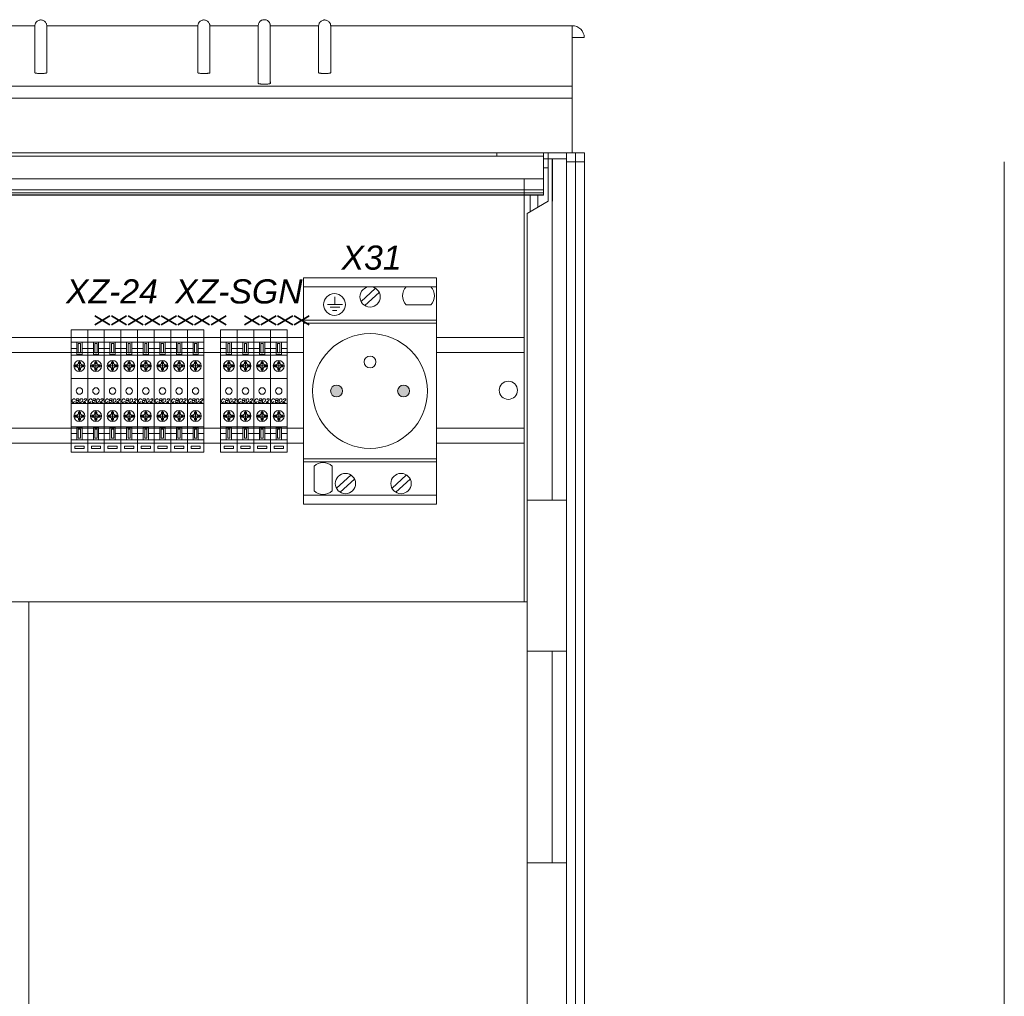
# Model space of a CAD drawing. Header units: millimetres. Extents: x -2674 to -2269, y -551 to -111.
# Tile 4 of 18: x -2607 to -2566, y -250 to -209. Entities that reach past the tile are written whole.
import ezdxf
from ezdxf.enums import TextEntityAlignment as Align

# ---------------------------------------------------------------- set-up
doc = ezdxf.new("R2010")
doc.units = ezdxf.units.MM
for name, color, linetype, lineweight in [('obudowy', 7, 'Continuous', 0), ('schrack-details', 4, 'Continuous', 5), ('schrack-others', 2, 'Continuous', 13), ('schrack-outline', 1, 'Continuous', 25)]:
    doc.layers.add(name, color=color, linetype=linetype, lineweight=lineweight)
doc.layers.add('schrack-symbol', color=7, linetype='Continuous')
doc.layers.add('w0', color=7, linetype='Continuous')
doc.styles.add('logo', font='romand.shx', dxfattribs={"oblique": 15, "height": 1.5})
doc.styles.add('OPIS', font='simplex.shx', dxfattribs={"width": 0.7, "height": 10})
doc.styles.add('styl', font='simplex_.ttf')
doc.styles.add('style1', font='ariali.ttf', dxfattribs={"height": 30})

# ---------------------------------------------------------------- blocks, each defined once
blk = doc.blocks.new('GNIAZDO 1-F NA SZYNE TH')
at = {"lineweight": 0}
h = blk.add_hatch(color=256, dxfattribs=at)
h.paths.add_polyline_path([(702.26, 899.33, 1), (698.32, 899.33, 1)])
h.paths.add_polyline_path([(724.46, 899.33, 1), (720.52, 899.33, 1)])
for p, q in [((689.39, 936.83), (689.39, 861.83)), ((733.39, 936.83), (689.39, 936.83)), ((733.39, 861.83), (733.39, 936.83)), ((689.39, 933.83), (733.39, 933.83)), ((708.4, 929), (713.12, 933.31)), ((731.51, 933.83), (723.36, 933.83)), ((699.75, 927.95), (699.75, 930.46)), ((714.38, 931.99), (709.67, 927.62)), ((697.26, 927.95), (702.24, 927.95)), ((698.16, 927.05), (701.44, 927.05)), ((698.95, 925.97), (700.44, 925.95)), ((731.51, 927.87), (723.36, 927.87)), ((689.39, 922.77), (733.39, 922.77)), ((689.39, 921.83), (689.39, 876.83)), ((733.39, 921.83), (689.39, 921.83)), ((733.39, 876.83), (733.39, 921.83)), ((689.39, 876.83), (733.39, 876.83)), ((689.39, 875.89), (733.39, 875.89)), ((692.84, 866.28), (692.84, 874.43)), ((698.8, 866.28), (698.8, 874.43)), ((700.26, 867.2), (704.98, 871.51)), ((718.66, 867.2), (723.38, 871.51)), ((706.24, 870.19), (701.53, 865.82)), ((724.64, 870.19), (719.93, 865.82)), ((689.39, 864.83), (733.39, 864.83)), ((689.39, 861.83), (733.39, 861.83))]:
    blk.add_line(p, q, dxfattribs=at)
for centre, radius in [((711.39, 930.49), 3.37), ((699.6, 927.95), 3.61), ((711.39, 899.33), 19.02), ((711.39, 908.94), 1.97), ((700.29, 899.33), 1.97), ((722.49, 899.33), 1.97), ((703.25, 868.69), 3.37), ((721.65, 868.69), 3.37)]:
    blk.add_circle(centre, radius, dxfattribs=at)
for centre, start, end in [((726.37, 930.85), 135.3525, 224.6475), ((728.49, 930.85), 315.3525, 44.6475), ((695.82, 871.41), 45.3525, 134.6475), ((695.82, 869.29), 225.3525, 314.6475)]:
    blk.add_arc(centre, 4.24, start, end, dxfattribs=at)
blk = doc.blocks.new('IK100002')
at = {"layer": 'schrack-details', "color": 7, "lineweight": 0}
for p, q in [((0, -4.08), (5.5, -4.08)), ((0, -6.21), (1.88, -6.21)), ((3.62, -6.21), (5.5, -6.21)), ((0, -8.34), (5.5, -8.34)), ((0.94, -11.97), (4.56, -11.97)), ((1.34, -11.97), (1.34, -11.64)), ((1.34, -11.64), (1.98, -11.64)), ((1.34, -12.3), (1.34, -11.97)), ((1.98, -12.3), (1.34, -12.3)), ((2.42, -11.2), (1.98, -11.64)), ((2.42, -12.74), (1.98, -12.3)), ((2.42, -10.56), (2.75, -10.56)), ((2.42, -11.2), (2.42, -10.56)), ((2.42, -13.37), (2.42, -12.74)), ((2.75, -10.15), (2.75, -13.78)), ((2.75, -10.56), (3.08, -10.56)), ((3.08, -10.56), (3.08, -11.2)), ((3.08, -11.2), (3.52, -11.64)), ((3.08, -12.74), (3.52, -12.3)), ((3.08, -12.74), (3.08, -13.37)), ((3.52, -11.64), (4.16, -11.64)), ((4.16, -12.3), (3.52, -12.3)), ((4.16, -11.64), (4.16, -11.97)), ((4.16, -11.97), (4.16, -12.3)), ((0, -16.15), (5.5, -16.15)), ((2.75, -13.37), (2.42, -13.37)), ((3.08, -13.37), (2.75, -13.37)), ((0, -24.35), (5.5, -24.35)), ((0.94, -28.53), (4.56, -28.53)), ((1.34, -28.2), (1.34, -28.53)), ((1.98, -28.2), (1.34, -28.2)), ((1.34, -28.53), (1.34, -28.86)), ((1.34, -28.86), (1.98, -28.86)), ((2.42, -27.76), (1.98, -28.2)), ((2.42, -29.3), (1.98, -28.86)), ((2.75, -27.13), (2.42, -27.13)), ((2.42, -27.13), (2.42, -27.76)), ((2.42, -29.3), (2.42, -29.94)), ((2.75, -30.35), (2.75, -26.72)), ((3.08, -27.13), (2.75, -27.13)), ((3.08, -27.76), (3.08, -27.13)), ((3.08, -27.76), (3.52, -28.2)), ((3.08, -29.3), (3.52, -28.86)), ((3.08, -29.94), (3.08, -29.3)), ((4.16, -28.2), (3.52, -28.2)), ((3.52, -28.86), (4.16, -28.86)), ((4.16, -28.53), (4.16, -28.2)), ((4.16, -28.86), (4.16, -28.53)), ((0, -32.16), (5.5, -32.16)), ((2.42, -29.94), (2.75, -29.94)), ((2.75, -29.94), (3.08, -29.94)), ((0, -34.29), (1.88, -34.29)), ((3.62, -34.29), (5.5, -34.29)), ((0, -36.42), (5.5, -36.42))]:
    blk.add_line(p, q, dxfattribs=at)
for points in [[(1.88, -8.13), (3.62, -8.13), (3.62, -4.08), (1.88, -4.08)], [(2.38, -7.63), (3.12, -7.63), (3.12, -4.58), (2.38, -4.58)], [(1.88, -32.37), (3.62, -32.37), (3.62, -36.42), (1.88, -36.42)], [(2.38, -32.87), (3.12, -32.87), (3.12, -35.92), (2.38, -35.92)], [(4.28, -38.57), (4.28, -39.31), (1.22, -39.31), (1.22, -38.57)]]:
    blk.add_lwpolyline(points, close=True, dxfattribs=at)
for centre, radius in [((2.75, -11.97), 1.81), ((2.75, -20.25), 1.08), ((2.75, -28.53), 1.81)]:
    blk.add_circle(centre, radius, dxfattribs=at)
at = {"layer": 'schrack-outline', "color": 7, "lineweight": 0}
blk.add_lwpolyline([(0, 0), (0, -40.5), (5.5, -40.5), (5.5, 0)], close=True, dxfattribs=at)
at = {"layer": 'schrack-others', "color": 7, "lineweight": 0, "style": 'logo', "oblique": 15, "width": 1.2}
blk.add_text('CBD2', height=1.2, dxfattribs=at).set_placement((2.54, -24.04), align=Align.CENTER)
at = {"layer": 'schrack-symbol', "color": 7, "lineweight": 0, "style": 'styl', "flags": 8}
blk.add_attdef('SYMBOL', (12.88, 1), '', height=5, rotation=90, dxfattribs=at)
at = {"layer": 'schrack-symbol', "color": 7, "lineweight": 0, "style": 'OPIS', "flags": 3}
blk.add_attdef('ARTICLE_NUMBER', (-0.07, -42.5), '', height=2, dxfattribs=at)

msp = doc.modelspace()

# ---------------------------------------------------------------- linework, layer by layer
at = {"color": 7, "lineweight": 0}
for q in [(-2583.987, -214.865), (-2583.484, -210.107)]:
    msp.add_line((-2583.984, -210.107), q, dxfattribs=at)
at = {"lineweight": 0}
for p, q in [((-2595.099, -222.516), (-2629.669, -222.516)), ((-2585.978, -222.516), (-2589.577, -222.516)), ((-2629.669, -223.141), (-2595.099, -223.141)), ((-2589.577, -223.141), (-2585.978, -223.141)), ((-2585.978, -228.606), (-2585.978, -224.231)), ((-2595.099, -226.266), (-2629.669, -226.266)), ((-2585.978, -226.266), (-2589.59, -226.266)), ((-2629.669, -226.891), (-2595.099, -226.891)), ((-2589.59, -226.891), (-2585.978, -226.891)), ((-2585.978, -228.606), (-2585.978, -227.981))]:
    msp.add_line(p, q, dxfattribs=at)
msp.add_circle((-2586.627, -224.704), 0.375, dxfattribs=at)
at = {"layer": 'obudowy', "color": 7, "lineweight": 0}
for p, q in [((-2606.166, -209.463), (-2606.174, -209.473)), ((-2606.159, -209.455), (-2606.166, -209.463)), ((-2606.143, -209.439), (-2606.159, -209.455)), ((-2606.125, -209.425), (-2606.143, -209.439)), ((-2606.1, -209.409), (-2606.125, -209.425)), ((-2606.074, -209.396), (-2606.1, -209.409)), ((-2606.046, -209.387), (-2606.074, -209.396)), ((-2606.019, -209.38), (-2606.046, -209.387)), ((-2605.992, -209.377), (-2606.019, -209.38)), ((-2605.966, -209.377), (-2605.992, -209.377)), ((-2605.939, -209.38), (-2605.966, -209.377)), ((-2605.911, -209.386), (-2605.939, -209.38)), ((-2605.884, -209.396), (-2605.911, -209.386)), ((-2605.857, -209.409), (-2605.884, -209.396)), ((-2605.831, -209.425), (-2605.857, -209.409)), ((-2605.807, -209.445), (-2605.831, -209.425)), ((-2605.786, -209.467), (-2605.807, -209.445)), ((-2599.417, -209.463), (-2599.424, -209.473)), ((-2599.409, -209.455), (-2599.417, -209.463)), ((-2599.393, -209.439), (-2599.409, -209.455)), ((-2599.375, -209.425), (-2599.393, -209.439)), ((-2599.35, -209.409), (-2599.375, -209.425)), ((-2599.324, -209.396), (-2599.35, -209.409)), ((-2599.297, -209.387), (-2599.324, -209.396)), ((-2599.269, -209.38), (-2599.297, -209.387)), ((-2599.242, -209.377), (-2599.269, -209.38)), ((-2599.216, -209.377), (-2599.242, -209.377)), ((-2599.189, -209.38), (-2599.216, -209.377)), ((-2599.161, -209.386), (-2599.189, -209.38)), ((-2599.134, -209.396), (-2599.161, -209.386)), ((-2599.107, -209.409), (-2599.134, -209.396)), ((-2599.081, -209.425), (-2599.107, -209.409)), ((-2599.058, -209.445), (-2599.081, -209.425)), ((-2599.036, -209.467), (-2599.058, -209.445)), ((-2596.912, -209.447), (-2596.931, -209.47)), ((-2596.894, -209.43), (-2596.912, -209.447)), ((-2596.883, -209.421), (-2596.894, -209.43)), ((-2596.873, -209.413), (-2596.883, -209.421)), ((-2596.861, -209.405), (-2596.873, -209.413)), ((-2596.837, -209.392), (-2596.861, -209.405)), ((-2596.812, -209.382), (-2596.837, -209.392)), ((-2596.785, -209.374), (-2596.812, -209.382)), ((-2596.759, -209.369), (-2596.785, -209.374)), ((-2596.732, -209.367), (-2596.759, -209.369)), ((-2596.707, -209.368), (-2596.732, -209.367)), ((-2596.68, -209.372), (-2596.707, -209.368)), ((-2596.653, -209.379), (-2596.68, -209.372)), ((-2596.626, -209.389), (-2596.653, -209.379)), ((-2596.6, -209.403), (-2596.626, -209.389)), ((-2596.576, -209.419), (-2596.6, -209.403)), ((-2596.553, -209.439), (-2596.576, -209.419)), ((-2596.533, -209.462), (-2596.553, -209.439)), ((-2596.515, -209.487), (-2596.533, -209.462)), ((-2594.417, -209.463), (-2594.425, -209.473)), ((-2594.409, -209.455), (-2594.417, -209.463)), ((-2594.393, -209.439), (-2594.409, -209.455)), ((-2594.376, -209.425), (-2594.393, -209.439)), ((-2594.351, -209.409), (-2594.376, -209.425)), ((-2594.324, -209.396), (-2594.351, -209.409)), ((-2594.297, -209.387), (-2594.324, -209.396)), ((-2594.27, -209.38), (-2594.297, -209.387)), ((-2594.243, -209.377), (-2594.27, -209.38)), ((-2594.216, -209.377), (-2594.243, -209.377)), ((-2594.189, -209.38), (-2594.216, -209.377)), ((-2594.162, -209.386), (-2594.189, -209.38)), ((-2594.134, -209.396), (-2594.162, -209.386)), ((-2594.107, -209.409), (-2594.134, -209.396)), ((-2594.082, -209.425), (-2594.107, -209.409)), ((-2594.058, -209.445), (-2594.082, -209.425)), ((-2594.036, -209.467), (-2594.058, -209.445)), ((-2606.228, -209.615), (-2608.228, -209.615)), ((-2606.228, -209.613), (-2606.228, -209.614)), ((-2606.228, -209.614), (-2606.228, -209.62)), ((-2606.228, -209.615), (-2606.228, -209.616)), ((-2606.228, -209.619), (-2606.228, -209.615)), ((-2606.227, -209.616), (-2606.228, -209.646)), ((-2606.228, -209.782), (-2606.228, -209.619)), ((-2606.228, -209.62), (-2606.228, -209.633)), ((-2606.228, -209.633), (-2606.228, -209.649)), ((-2606.228, -209.649), (-2606.228, -209.666)), ((-2606.228, -209.666), (-2606.228, -209.677)), ((-2606.228, -209.676), (-2606.228, -209.678)), ((-2606.228, -209.946), (-2606.228, -209.782)), ((-2606.223, -209.588), (-2606.227, -209.616)), ((-2606.217, -209.561), (-2606.223, -209.588)), ((-2606.209, -209.537), (-2606.217, -209.561)), ((-2606.2, -209.515), (-2606.209, -209.537)), ((-2606.19, -209.496), (-2606.2, -209.515)), ((-2606.182, -209.484), (-2606.19, -209.496)), ((-2606.174, -209.473), (-2606.182, -209.484)), ((-2605.767, -209.493), (-2605.786, -209.467)), ((-2605.752, -209.52), (-2605.767, -209.493)), ((-2605.748, -209.531), (-2605.752, -209.52)), ((-2605.743, -209.542), (-2605.748, -209.531)), ((-2605.739, -209.555), (-2605.743, -209.542)), ((-2605.736, -209.568), (-2605.739, -209.555)), ((-2605.732, -209.587), (-2605.736, -209.568)), ((-2605.729, -209.607), (-2605.732, -209.587)), ((-2605.728, -209.628), (-2605.729, -209.607)), ((-2605.728, -209.611), (-2605.728, -209.611)), ((-2605.728, -209.617), (-2605.728, -209.611)), ((-2605.728, -209.615), (-2605.728, -209.619)), ((-2605.728, -209.616), (-2605.728, -209.615)), ((-2599.478, -209.615), (-2605.728, -209.615)), ((-2605.728, -209.626), (-2605.728, -209.617)), ((-2605.728, -209.619), (-2605.728, -209.682)), ((-2605.728, -209.638), (-2605.728, -209.626)), ((-2605.728, -209.651), (-2605.728, -209.638)), ((-2605.728, -209.684), (-2605.728, -209.651)), ((-2605.728, -209.682), (-2605.728, -209.807)), ((-2605.728, -209.716), (-2605.728, -209.684)), ((-2605.728, -209.691), (-2605.728, -209.689)), ((-2605.728, -209.696), (-2605.728, -209.691)), ((-2605.728, -209.743), (-2605.728, -209.716)), ((-2605.728, -209.747), (-2605.728, -209.743)), ((-2605.728, -209.807), (-2605.728, -210.058)), ((-2599.478, -209.613), (-2599.478, -209.614)), ((-2599.478, -209.614), (-2599.478, -209.62)), ((-2599.478, -209.615), (-2599.478, -209.616)), ((-2599.478, -209.619), (-2599.478, -209.615)), ((-2599.477, -209.616), (-2599.478, -209.646)), ((-2599.478, -209.782), (-2599.478, -209.619)), ((-2599.478, -209.62), (-2599.478, -209.633)), ((-2599.478, -209.633), (-2599.478, -209.649)), ((-2599.478, -209.649), (-2599.478, -209.666)), ((-2599.478, -209.666), (-2599.478, -209.677)), ((-2599.478, -209.676), (-2599.478, -209.678)), ((-2599.478, -209.946), (-2599.478, -209.782)), ((-2599.473, -209.588), (-2599.477, -209.616)), ((-2599.467, -209.561), (-2599.473, -209.588)), ((-2599.459, -209.537), (-2599.467, -209.561)), ((-2599.45, -209.515), (-2599.459, -209.537)), ((-2599.44, -209.496), (-2599.45, -209.515)), ((-2599.432, -209.484), (-2599.44, -209.496)), ((-2599.424, -209.473), (-2599.432, -209.484)), ((-2599.018, -209.493), (-2599.036, -209.467)), ((-2599.003, -209.52), (-2599.018, -209.493)), ((-2598.998, -209.531), (-2599.003, -209.52)), ((-2598.993, -209.542), (-2598.998, -209.531)), ((-2598.989, -209.555), (-2598.993, -209.542)), ((-2598.986, -209.568), (-2598.989, -209.555)), ((-2598.982, -209.587), (-2598.986, -209.568)), ((-2598.98, -209.607), (-2598.982, -209.587)), ((-2598.979, -209.628), (-2598.98, -209.607)), ((-2598.979, -209.611), (-2598.979, -209.611)), ((-2598.979, -209.617), (-2598.979, -209.611)), ((-2598.979, -209.616), (-2598.979, -209.615)), ((-2596.979, -209.615), (-2598.979, -209.615)), ((-2598.979, -209.626), (-2598.979, -209.617)), ((-2598.979, -209.638), (-2598.979, -209.626)), ((-2598.979, -209.651), (-2598.979, -209.638)), ((-2598.979, -209.684), (-2598.979, -209.651)), ((-2598.979, -209.716), (-2598.979, -209.684)), ((-2598.979, -209.696), (-2598.979, -209.691)), ((-2598.979, -209.743), (-2598.979, -209.716)), ((-2598.979, -209.747), (-2598.979, -209.743)), ((-2598.979, -209.615), (-2598.979, -209.619)), ((-2598.979, -209.619), (-2598.979, -209.682)), ((-2598.979, -209.682), (-2598.979, -209.807)), ((-2598.979, -209.691), (-2598.979, -209.689)), ((-2598.979, -209.807), (-2598.979, -210.058)), ((-2596.977, -209.587), (-2596.979, -209.616)), ((-2596.979, -209.619), (-2596.979, -209.618)), ((-2596.979, -209.896), (-2596.979, -209.62)), ((-2596.972, -209.56), (-2596.977, -209.587)), ((-2596.964, -209.534), (-2596.972, -209.56)), ((-2596.955, -209.51), (-2596.964, -209.534)), ((-2596.943, -209.489), (-2596.955, -209.51)), ((-2596.931, -209.47), (-2596.943, -209.489)), ((-2596.501, -209.513), (-2596.515, -209.487)), ((-2596.493, -209.535), (-2596.501, -209.513)), ((-2596.486, -209.558), (-2596.493, -209.535)), ((-2596.481, -209.584), (-2596.486, -209.558)), ((-2596.479, -209.611), (-2596.481, -209.584)), ((-2596.479, -209.61), (-2596.479, -209.61)), ((-2596.479, -209.615), (-2596.479, -209.61)), ((-2596.479, -209.618), (-2596.479, -209.615)), ((-2594.479, -209.615), (-2596.479, -209.615)), ((-2596.479, -209.618), (-2596.479, -209.616)), ((-2596.479, -209.618), (-2596.479, -209.617)), ((-2596.479, -209.639), (-2596.479, -209.628)), ((-2596.479, -209.629), (-2596.479, -209.658)), ((-2596.479, -209.636), (-2596.479, -209.697)), ((-2596.479, -209.655), (-2596.479, -209.639)), ((-2596.479, -209.673), (-2596.479, -209.655)), ((-2596.479, -209.658), (-2596.479, -209.717)), ((-2596.479, -209.721), (-2596.479, -209.673)), ((-2596.479, -209.697), (-2596.479, -209.822)), ((-2596.479, -209.717), (-2596.479, -209.729)), ((-2596.479, -209.727), (-2596.479, -209.721)), ((-2596.479, -209.822), (-2596.479, -210.072)), ((-2594.479, -209.613), (-2594.479, -209.614)), ((-2594.479, -209.614), (-2594.479, -209.62)), ((-2594.479, -209.615), (-2594.479, -209.616)), ((-2594.479, -209.619), (-2594.479, -209.615)), ((-2594.477, -209.616), (-2594.479, -209.646)), ((-2594.479, -209.782), (-2594.479, -209.619)), ((-2594.479, -209.62), (-2594.479, -209.633)), ((-2594.479, -209.633), (-2594.479, -209.649)), ((-2594.479, -209.649), (-2594.479, -209.666)), ((-2594.479, -209.666), (-2594.479, -209.677)), ((-2594.479, -209.676), (-2594.479, -209.678)), ((-2594.479, -209.946), (-2594.479, -209.782)), ((-2594.473, -209.588), (-2594.477, -209.616)), ((-2594.467, -209.561), (-2594.473, -209.588)), ((-2594.459, -209.537), (-2594.467, -209.561)), ((-2594.45, -209.515), (-2594.459, -209.537)), ((-2594.44, -209.496), (-2594.45, -209.515)), ((-2594.433, -209.484), (-2594.44, -209.496)), ((-2594.425, -209.473), (-2594.433, -209.484)), ((-2594.018, -209.493), (-2594.036, -209.467)), ((-2594.003, -209.52), (-2594.018, -209.493)), ((-2593.998, -209.531), (-2594.003, -209.52)), ((-2593.994, -209.542), (-2593.998, -209.531)), ((-2593.99, -209.555), (-2593.994, -209.542)), ((-2593.986, -209.568), (-2593.99, -209.555)), ((-2593.983, -209.587), (-2593.986, -209.568)), ((-2593.98, -209.607), (-2593.983, -209.587)), ((-2593.979, -209.628), (-2593.98, -209.607)), ((-2593.979, -209.611), (-2593.979, -209.611)), ((-2593.979, -209.617), (-2593.979, -209.611)), ((-2593.979, -209.615), (-2593.979, -209.619)), ((-2593.979, -209.616), (-2593.979, -209.615)), ((-2583.984, -209.615), (-2593.979, -209.615)), ((-2593.979, -209.626), (-2593.979, -209.617)), ((-2593.979, -209.619), (-2593.979, -209.682)), ((-2593.979, -209.638), (-2593.979, -209.626)), ((-2593.979, -209.651), (-2593.979, -209.638)), ((-2593.979, -209.684), (-2593.979, -209.651)), ((-2593.979, -209.682), (-2593.979, -209.807)), ((-2593.979, -209.716), (-2593.979, -209.684)), ((-2593.979, -209.691), (-2593.979, -209.689)), ((-2593.979, -209.696), (-2593.979, -209.691)), ((-2593.979, -209.743), (-2593.979, -209.716)), ((-2593.979, -209.747), (-2593.979, -209.743)), ((-2593.979, -209.807), (-2593.979, -210.058)), ((-2583.984, -209.615), (-2583.984, -210.107)), ((-2606.228, -210.273), (-2606.228, -209.946)), ((-2606.228, -210.441), (-2606.228, -210.273)), ((-2605.728, -210.058), (-2605.728, -210.309)), ((-2599.478, -210.273), (-2599.478, -209.946)), ((-2599.478, -210.441), (-2599.478, -210.273)), ((-2598.979, -210.058), (-2598.979, -210.309)), ((-2596.979, -210.173), (-2596.979, -209.896)), ((-2596.979, -210.45), (-2596.979, -210.173)), ((-2596.479, -210.072), (-2596.479, -210.322)), ((-2594.479, -210.273), (-2594.479, -209.946)), ((-2594.479, -210.441), (-2594.479, -210.273)), ((-2593.979, -210.058), (-2593.979, -210.309)), ((-2606.228, -210.778), (-2606.228, -210.441)), ((-2605.728, -210.309), (-2605.728, -210.56)), ((-2605.728, -210.56), (-2605.728, -210.811)), ((-2599.478, -210.778), (-2599.478, -210.441)), ((-2598.979, -210.309), (-2598.979, -210.56)), ((-2598.979, -210.56), (-2598.979, -210.811)), ((-2596.979, -210.727), (-2596.979, -210.45)), ((-2596.479, -210.322), (-2596.479, -210.571)), ((-2596.479, -210.571), (-2596.479, -210.821)), ((-2594.479, -210.778), (-2594.479, -210.441)), ((-2593.979, -210.309), (-2593.979, -210.56)), ((-2593.979, -210.56), (-2593.979, -210.811)), ((-2606.228, -210.947), (-2606.228, -210.778)), ((-2606.228, -211.284), (-2606.228, -210.947)), ((-2605.728, -210.811), (-2605.728, -211.062)), ((-2605.728, -211.062), (-2605.728, -211.313)), ((-2599.478, -210.947), (-2599.478, -210.778)), ((-2599.478, -211.284), (-2599.478, -210.947)), ((-2598.979, -210.811), (-2598.979, -211.062)), ((-2598.979, -211.062), (-2598.979, -211.313)), ((-2596.979, -210.988), (-2596.979, -210.727)), ((-2596.979, -211.25), (-2596.979, -210.988)), ((-2596.479, -210.821), (-2596.479, -211.071)), ((-2596.479, -211.071), (-2596.479, -211.57)), ((-2594.479, -210.947), (-2594.479, -210.778)), ((-2594.479, -211.284), (-2594.479, -210.947)), ((-2593.979, -210.811), (-2593.979, -211.062)), ((-2593.979, -211.062), (-2593.979, -211.313)), ((-2606.228, -211.453), (-2606.228, -211.284)), ((-2606.228, -211.535), (-2606.228, -211.453)), ((-2605.728, -211.313), (-2605.728, -211.439)), ((-2605.728, -211.439), (-2605.728, -211.501)), ((-2605.728, -211.501), (-2605.728, -211.533)), ((-2599.478, -211.453), (-2599.478, -211.284)), ((-2599.478, -211.535), (-2599.478, -211.453)), ((-2598.979, -211.313), (-2598.979, -211.439)), ((-2598.979, -211.439), (-2598.979, -211.501)), ((-2598.979, -211.501), (-2598.979, -211.533)), ((-2596.979, -211.512), (-2596.979, -211.25)), ((-2594.479, -211.453), (-2594.479, -211.284)), ((-2594.479, -211.535), (-2594.479, -211.453)), ((-2593.979, -211.313), (-2593.979, -211.439)), ((-2593.979, -211.439), (-2593.979, -211.501)), ((-2593.979, -211.501), (-2593.979, -211.533)), ((-2606.228, -211.533), (-2606.228, -211.562)), ((-2606.228, -211.563), (-2606.228, -211.562)), ((-2606.228, -211.565), (-2606.228, -211.563)), ((-2606.224, -211.568), (-2606.228, -211.565)), ((-2606.217, -211.572), (-2606.224, -211.568)), ((-2606.207, -211.575), (-2606.217, -211.572)), ((-2606.195, -211.578), (-2606.207, -211.575)), ((-2606.18, -211.581), (-2606.195, -211.578)), ((-2606.162, -211.584), (-2606.18, -211.581)), ((-2606.142, -211.586), (-2606.162, -211.584)), ((-2606.121, -211.589), (-2606.142, -211.586)), ((-2606.097, -211.59), (-2606.121, -211.589)), ((-2606.072, -211.592), (-2606.097, -211.59)), ((-2606.046, -211.593), (-2606.072, -211.592)), ((-2606.019, -211.594), (-2606.046, -211.593)), ((-2605.992, -211.594), (-2606.019, -211.594)), ((-2605.964, -211.594), (-2605.992, -211.594)), ((-2605.936, -211.594), (-2605.964, -211.594)), ((-2605.909, -211.593), (-2605.936, -211.594)), ((-2605.882, -211.592), (-2605.909, -211.593)), ((-2605.857, -211.59), (-2605.882, -211.592)), ((-2605.833, -211.588), (-2605.857, -211.59)), ((-2605.81, -211.586), (-2605.833, -211.588)), ((-2605.79, -211.583), (-2605.81, -211.586)), ((-2605.773, -211.581), (-2605.79, -211.583)), ((-2605.758, -211.578), (-2605.773, -211.581)), ((-2605.746, -211.574), (-2605.758, -211.578)), ((-2605.737, -211.571), (-2605.746, -211.574)), ((-2605.731, -211.568), (-2605.737, -211.571)), ((-2605.728, -211.564), (-2605.731, -211.568)), ((-2605.728, -211.533), (-2605.728, -211.535)), ((-2605.728, -211.562), (-2605.728, -211.533)), ((-2605.728, -211.562), (-2605.728, -211.564)), ((-2599.478, -211.533), (-2599.478, -211.562)), ((-2599.478, -211.563), (-2599.478, -211.562)), ((-2599.478, -211.565), (-2599.478, -211.563)), ((-2599.474, -211.568), (-2599.478, -211.565)), ((-2599.468, -211.572), (-2599.474, -211.568)), ((-2599.458, -211.575), (-2599.468, -211.572)), ((-2599.445, -211.578), (-2599.458, -211.575)), ((-2599.43, -211.581), (-2599.445, -211.578)), ((-2599.412, -211.584), (-2599.43, -211.581)), ((-2599.393, -211.586), (-2599.412, -211.584)), ((-2599.371, -211.589), (-2599.393, -211.586)), ((-2599.347, -211.59), (-2599.371, -211.589)), ((-2599.323, -211.592), (-2599.347, -211.59)), ((-2599.296, -211.593), (-2599.323, -211.592)), ((-2599.269, -211.594), (-2599.296, -211.593)), ((-2599.242, -211.594), (-2599.269, -211.594)), ((-2599.214, -211.594), (-2599.242, -211.594)), ((-2599.186, -211.594), (-2599.214, -211.594)), ((-2599.159, -211.593), (-2599.186, -211.594)), ((-2599.132, -211.592), (-2599.159, -211.593)), ((-2599.107, -211.59), (-2599.132, -211.592)), ((-2599.083, -211.588), (-2599.107, -211.59)), ((-2599.061, -211.586), (-2599.083, -211.588)), ((-2599.041, -211.583), (-2599.061, -211.586)), ((-2599.023, -211.581), (-2599.041, -211.583)), ((-2599.009, -211.578), (-2599.023, -211.581)), ((-2598.997, -211.574), (-2599.009, -211.578)), ((-2598.988, -211.571), (-2598.997, -211.574)), ((-2598.982, -211.568), (-2598.988, -211.571)), ((-2598.979, -211.564), (-2598.982, -211.568)), ((-2598.978, -211.562), (-2598.979, -211.564)), ((-2598.979, -211.533), (-2598.978, -211.535)), ((-2598.979, -211.562), (-2598.979, -211.533)), ((-2596.979, -211.774), (-2596.979, -211.512)), ((-2596.979, -211.905), (-2596.979, -211.774)), ((-2596.979, -211.97), (-2596.979, -211.905)), ((-2596.479, -211.57), (-2596.479, -211.82)), ((-2596.479, -211.82), (-2596.479, -211.945)), ((-2594.479, -211.533), (-2594.479, -211.562)), ((-2594.479, -211.563), (-2594.479, -211.562)), ((-2594.478, -211.565), (-2594.479, -211.563)), ((-2594.475, -211.568), (-2594.478, -211.565)), ((-2594.468, -211.572), (-2594.475, -211.568)), ((-2594.458, -211.575), (-2594.468, -211.572)), ((-2594.445, -211.578), (-2594.458, -211.575)), ((-2594.43, -211.581), (-2594.445, -211.578)), ((-2594.413, -211.584), (-2594.43, -211.581)), ((-2594.393, -211.586), (-2594.413, -211.584)), ((-2594.371, -211.589), (-2594.393, -211.586)), ((-2594.348, -211.59), (-2594.371, -211.589)), ((-2594.323, -211.592), (-2594.348, -211.59)), ((-2594.297, -211.593), (-2594.323, -211.592)), ((-2594.27, -211.594), (-2594.297, -211.593)), ((-2594.242, -211.594), (-2594.27, -211.594)), ((-2594.214, -211.594), (-2594.242, -211.594)), ((-2594.187, -211.594), (-2594.214, -211.594)), ((-2594.159, -211.593), (-2594.187, -211.594)), ((-2594.133, -211.592), (-2594.159, -211.593)), ((-2594.107, -211.59), (-2594.133, -211.592)), ((-2594.083, -211.588), (-2594.107, -211.59)), ((-2594.061, -211.586), (-2594.083, -211.588)), ((-2594.041, -211.583), (-2594.061, -211.586)), ((-2594.024, -211.581), (-2594.041, -211.583)), ((-2594.009, -211.578), (-2594.024, -211.581)), ((-2593.997, -211.574), (-2594.009, -211.578)), ((-2593.988, -211.571), (-2593.997, -211.574)), ((-2593.982, -211.568), (-2593.988, -211.571)), ((-2593.979, -211.564), (-2593.982, -211.568)), ((-2593.979, -211.533), (-2593.979, -211.535)), ((-2593.979, -211.562), (-2593.979, -211.533)), ((-2593.979, -211.562), (-2593.979, -211.564)), ((-2632.961, -212.119), (-2583.985, -212.119)), ((-2596.979, -212.003), (-2596.979, -211.97)), ((-2596.979, -211.992), (-2596.979, -212.004)), ((-2596.977, -212.007), (-2596.979, -212.003)), ((-2596.973, -212.01), (-2596.977, -212.007)), ((-2596.965, -212.014), (-2596.973, -212.01)), ((-2596.955, -212.017), (-2596.965, -212.014)), ((-2596.942, -212.02), (-2596.955, -212.017)), ((-2596.926, -212.023), (-2596.942, -212.02)), ((-2596.907, -212.026), (-2596.926, -212.023)), ((-2596.887, -212.028), (-2596.907, -212.026)), ((-2596.864, -212.03), (-2596.887, -212.028)), ((-2596.84, -212.032), (-2596.864, -212.03)), ((-2596.815, -212.033), (-2596.84, -212.032)), ((-2596.789, -212.034), (-2596.815, -212.033)), ((-2596.761, -212.035), (-2596.789, -212.034)), ((-2596.733, -212.035), (-2596.761, -212.035)), ((-2596.706, -212.035), (-2596.733, -212.035)), ((-2596.678, -212.035), (-2596.706, -212.035)), ((-2596.651, -212.034), (-2596.678, -212.035)), ((-2596.625, -212.032), (-2596.651, -212.034)), ((-2596.6, -212.031), (-2596.625, -212.032)), ((-2596.576, -212.029), (-2596.6, -212.031)), ((-2596.555, -212.026), (-2596.576, -212.029)), ((-2596.536, -212.024), (-2596.555, -212.026)), ((-2596.519, -212.021), (-2596.536, -212.024)), ((-2596.505, -212.018), (-2596.519, -212.021)), ((-2596.494, -212.014), (-2596.505, -212.018)), ((-2596.486, -212.011), (-2596.494, -212.014)), ((-2596.481, -212.008), (-2596.486, -212.011)), ((-2596.473, -211.997), (-2596.481, -212.008)), ((-2596.479, -211.945), (-2596.477, -211.956)), ((-2596.479, -212.004), (-2596.479, -211.95)), ((-2596.477, -211.956), (-2596.474, -211.966)), ((-2596.474, -211.966), (-2596.472, -211.976)), ((-2596.471, -211.987), (-2596.473, -211.997)), ((-2596.472, -211.976), (-2596.471, -211.987)), ((-2584.006, -212.611), (-2632.961, -212.611)), ((-2632.961, -212.611), (-2583.986, -212.611)), ((-2632.979, -214.878), (-2583.977, -214.878)), ((-2615.167, -215.016), (-2601.789, -215.016)), ((-2601.414, -215.016), (-2601.789, -215.016)), ((-2587.475, -215.016), (-2601.414, -215.016)), ((-2587.099, -215.016), (-2587.475, -215.016)), ((-2587.099, -215.016), (-2587.099, -214.878)), ((-2587.099, -215.016), (-2585.174, -215.016)), ((-2585.174, -214.878), (-2585.174, -215.016)), ((-2585.174, -215.468), (-2585.174, -215.016)), ((-2584.977, -215.128), (-2585.174, -215.128)), ((-2584.974, -214.878), (-2584.974, -215.128)), ((-2584.224, -215.128), (-2584.974, -215.128)), ((-2584.974, -215.131), (-2584.974, -216.878)), ((-2584.808, -215.128), (-2584.808, -216.878)), ((-2584.792, -216.878), (-2584.792, -215.128)), ((-2584.224, -214.878), (-2584.224, -215.128)), ((-2584.224, -215.128), (-2584.224, -215.253)), ((-2583.977, -214.878), (-2583.477, -214.878)), ((-2583.849, -215.129), (-2583.849, -214.878)), ((-2583.849, -215.129), (-2583.849, -215.253)), ((-2583.477, -214.878), (-2583.475, -215.129)), ((-2583.475, -215.176), (-2583.475, -215.129)), ((-2585.174, -215.468), (-2585.174, -215.954)), ((-2585.037, -215.503), (-2585.174, -215.503)), ((-2584.224, -215.253), (-2583.849, -215.253)), ((-2584.224, -215.253), (-2584.224, -313.269)), ((-2583.849, -215.253), (-2583.473, -215.253)), ((-2583.849, -215.253), (-2583.849, -313.269)), ((-2583.474, -215.216), (-2583.475, -215.176)), ((-2583.474, -215.243), (-2583.474, -215.216)), ((-2583.474, -215.253), (-2583.474, -215.243)), ((-2583.473, -315.269), (-2583.473, -215.253)), ((-2583.471, -313.269), (-2583.471, -215.253)), ((-2566.099, -215.253), (-2566.099, -315.27)), ((-2566.099, -215.253), (-2566.099, -315.27)), ((-2631.782, -215.954), (-2585.174, -215.954)), ((-2585.174, -215.954), (-2585.174, -216.405)), ((-2631.782, -216.405), (-2585.174, -216.405)), ((-2631.782, -216.53), (-2585.174, -216.53)), ((-2631.782, -216.618), (-2585.174, -216.618)), ((-2631.782, -216.629), (-2585.174, -216.629)), ((-2585.724, -216.629), (-2585.724, -217.311)), ((-2585.412, -216.629), (-2585.412, -217.13)), ((-2585.174, -216.405), (-2585.174, -216.53)), ((-2585.174, -216.53), (-2585.174, -216.618)), ((-2585.174, -216.618), (-2585.174, -216.629)), ((-2584.974, -216.878), (-2585.853, -217.385)), ((-2584.808, -216.878), (-2584.808, -229.255)), ((-2583.472, -217.128), (-2583.472, -311.144)), ((-2585.854, -217.385), (-2585.854, -229.255)), ((-2584.808, -229.255), (-2585.853, -229.255)), ((-2585.849, -229.255), (-2585.849, -235.506)), ((-2584.224, -229.255), (-2584.808, -229.255)), ((-2585.854, -235.506), (-2585.854, -244.257)), ((-2584.808, -235.506), (-2585.853, -235.506)), ((-2584.808, -235.506), (-2584.808, -244.257)), ((-2584.224, -235.506), (-2584.808, -235.506)), ((-2584.808, -244.257), (-2585.853, -244.257)), ((-2585.849, -244.257), (-2585.849, -250.508)), ((-2584.224, -244.257), (-2584.808, -244.257))]:
    msp.add_line(p, q, dxfattribs=at)
at = {"layer": 'obudowy', "color": 7, "lineweight": 0, "flags": 128}
msp.add_lwpolyline([(-2583.984, -209.615), (-2583.887, -209.624), (-2583.794, -209.652), (-2583.708, -209.698), (-2583.632, -209.759), (-2583.57, -209.833), (-2583.524, -209.918), (-2583.495, -210.011), (-2583.484, -210.107)], dxfattribs=at)
at = {"layer": 'obudowy', "color": 7, "lineweight": 0}
msp.add_arc((-2585.037, -216.128), 0.625, 84.2607, 90, dxfattribs=at)
at = {"layer": 'w0', "color": 7, "lineweight": 0}
msp.add_lwpolyline([(-2628.932, -215.954), (-2585.978, -215.954), (-2585.978, -233.454), (-2630.978, -233.454), (-2630.978, -218.049)], dxfattribs=at)
msp.add_lwpolyline([(-2606.474, -233.454), (-2585.849, -233.454), (-2585.849, -298.454), (-2606.474, -298.454)], close=True, dxfattribs=at)

# ---------------------------------------------------------------- block references
at = {"layer": 'w0', "color": 7, "lineweight": 0, "xscale": 0.125, "yscale": 0.125, "zscale": 0.125}
msp.add_blockref('GNIAZDO 1-F NA SZYNE TH', (-2681.274, -337.149), dxfattribs=at)
for p in [(-2604.724, -222.202), (-2604.037, -222.202), (-2603.349, -222.202), (-2602.662, -222.202), (-2601.974, -222.202), (-2601.287, -222.202), (-2600.599, -222.202), (-2599.912, -222.202), (-2598.537, -222.202), (-2597.849, -222.202), (-2597.162, -222.202), (-2596.474, -222.202)]:
    msp.add_blockref('IK100002', p, dxfattribs=at).add_auto_attribs({'SYMBOL': 'X'})

# ---------------------------------------------------------------- texts
at = {"layer": 'w0', "color": 7, "lineweight": 0, "char_height": 1, "width": 5.74065, "attachment_point": 1, "style": 'style1'}
for s, insert in [('X31', (-2593.53, -218.713)), ('XZ-24', (-2604.936, -220.111)), ('XZ-SGN', (-2600.422, -220.111))]:
    msp.add_mtext(s, dxfattribs=dict(at, insert=insert))

doc.saveas('drawing.dxf')
